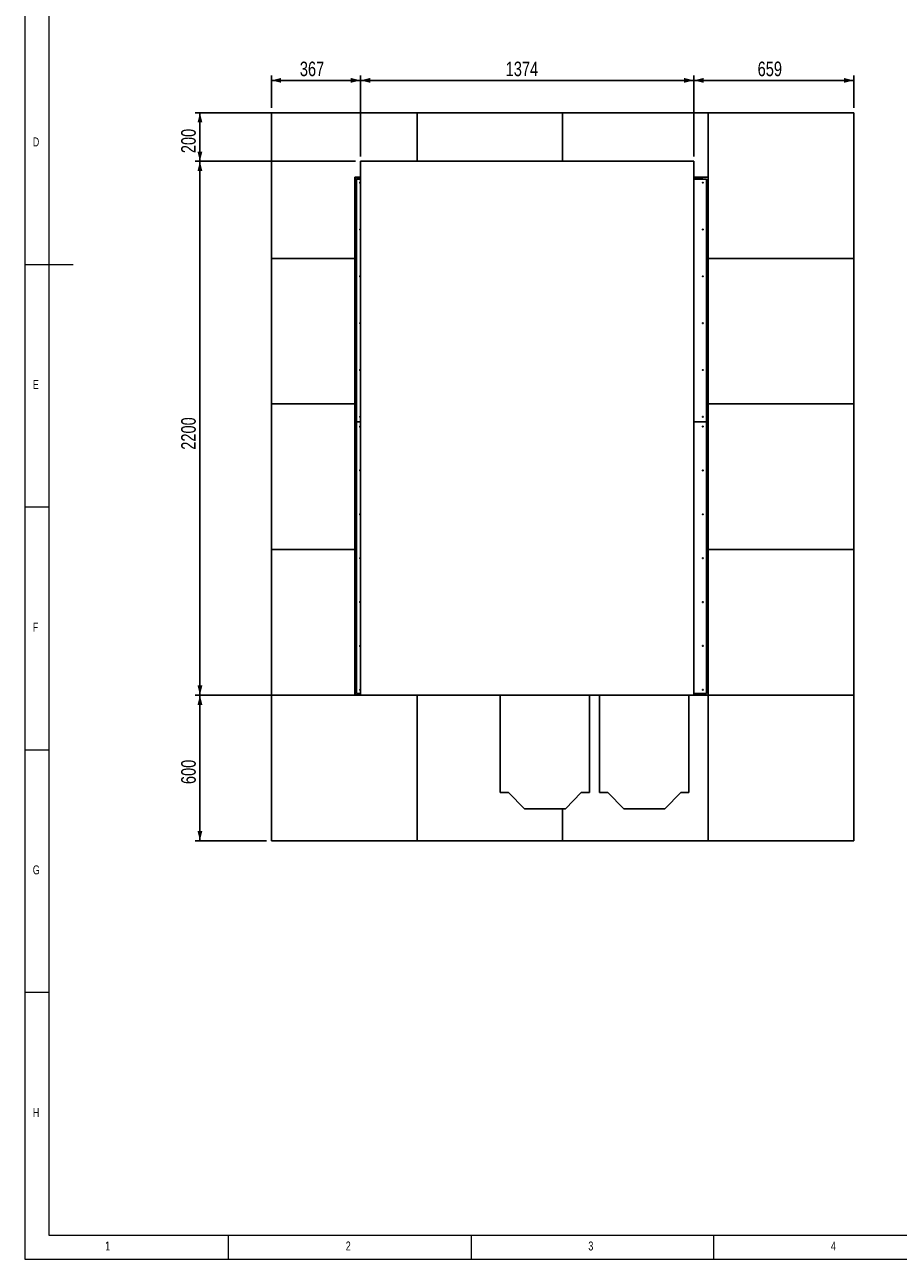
# Model space of a CAD drawing. Header units: millimetres. Extents: x 5 to 589, y 5 to 415.
# Tile 1 of 24: x 5 to 185, y 5 to 259. Entities that reach past the tile are written whole.
import ezdxf

# ---------------------------------------------------------------- set-up
doc = ezdxf.new("R2010")
doc.units = ezdxf.units.MM
doc.layers.add('COTES', color=1, linetype='Continuous')
doc.layers.add('NOTES', color=6, linetype='Continuous')
doc.layers.add('TRAIT-FORT', color=4, linetype='Continuous', lineweight=25)
doc.styles.add('SLDTEXTSTYLE0', font='TXT', dxfattribs={"width": 0.75})
doc.dimstyles.new('SLDDIMSTYLE0', dxfattribs={"dimtxt": 3, "dimasz": 2, "dimexe": 0, "dimexo": 0.0625, "dimgap": 0.75, "dimtad": 1, "dimdec": 0, "dimlfac": 20, "dimrnd": 1e-09, "dimzin": 12, "dimdsep": 46, "dimtxsty": 'SLDTEXTSTYLE0', "dimsah": 1, "dimcen": 0.09, "dimadec": 0, "dimazin": 3, "dimtfac": 1, "dimtdec": 0, "dimtofl": 0, "dimtmove": 0, "dimatfit": 3, "dimfxl": 0, "dimfrac": 2, "dimtolj": 1, "dimtzin": 12, "dimarcsym": 0})
doc.dimstyles.new('SLDDIMSTYLE1', dxfattribs={"dimtxt": 3, "dimasz": 2, "dimexe": 0, "dimexo": 0.0625, "dimgap": 0.75, "dimtad": 1, "dimlfac": 20, "dimrnd": 1e-09, "dimzin": 12, "dimdsep": 46, "dimtxsty": 'SLDTEXTSTYLE0', "dimsah": 1, "dimcen": 0.09, "dimadec": 0, "dimazin": 3, "dimtfac": 1, "dimtofl": 0, "dimtmove": 0, "dimatfit": 3, "dimfxl": 0, "dimfrac": 2, "dimtolj": 1, "dimtzin": 12, "dimarcsym": 0})

# ---------------------------------------------------------------- blocks, each defined once
blk = doc.blocks.new('_D')
at = {"layer": 'COTES', "color": 1}
for p, q in [((74.21, 232.25), (74.21, 248.92)), ((142.91, 247.92), (74.21, 247.92)), ((142.91, 232.25), (142.91, 248.92))]:
    blk.add_line(p, q, dxfattribs=at)
for points in [[(74.21, 247.92), (76.21, 247.42), (76.21, 248.42)], [(142.91, 247.92), (140.91, 248.42), (140.91, 247.42)]]:
    blk.add_solid(points, dxfattribs=at)
at = {"layer": 'COTES', "color": 1, "insert": (104.13, 251.79), "char_height": 3, "attachment_point": 1, "style": 'SLDTEXTSTYLE0'}
blk.add_mtext('1374', dxfattribs=at)
blk = doc.blocks.new('_D_1')
at = {"layer": 'COTES', "color": 1}
for p, q in [((142.91, 232.25), (142.91, 248.92)), ((142.91, 247.92), (175.86, 247.92)), ((175.86, 242.25), (175.86, 248.92))]:
    blk.add_line(p, q, dxfattribs=at)
for points in [[(142.91, 247.92), (144.91, 247.42), (144.91, 248.42)], [(175.86, 247.92), (173.86, 248.42), (173.86, 247.42)]]:
    blk.add_solid(points, dxfattribs=at)
at = {"layer": 'COTES', "color": 1, "insert": (156.06, 251.79), "char_height": 3, "attachment_point": 1, "style": 'SLDTEXTSTYLE0'}
blk.add_mtext('659', dxfattribs=at)
blk = doc.blocks.new('_D_2')
at = {"layer": 'COTES', "color": 1}
for p, q in [((55.86, 242.25), (55.86, 248.92)), ((74.21, 247.92), (55.86, 247.92)), ((74.21, 232.25), (74.21, 248.92))]:
    blk.add_line(p, q, dxfattribs=at)
for points in [[(55.86, 247.92), (57.86, 247.42), (57.86, 248.42)], [(74.21, 247.92), (72.21, 248.42), (72.21, 247.42)]]:
    blk.add_solid(points, dxfattribs=at)
at = {"layer": 'COTES', "color": 1, "insert": (61.71, 251.79), "char_height": 3, "attachment_point": 1, "style": 'SLDTEXTSTYLE0'}
blk.add_mtext('367', dxfattribs=at)
blk = doc.blocks.new('_D_3')
at = {"layer": 'COTES', "color": 1}
for p, q in [((84.86, 241.25), (40.12, 241.25)), ((41.12, 231.25), (41.12, 241.25)), ((73.21, 231.25), (40.12, 231.25))]:
    blk.add_line(p, q, dxfattribs=at)
for points in [[(41.12, 241.25), (40.62, 239.25), (41.62, 239.25)], [(41.12, 231.25), (41.62, 233.25), (40.62, 233.25)]]:
    blk.add_solid(points, dxfattribs=at)
at = {"layer": 'COTES', "color": 1, "insert": (37.25, 232.92), "char_height": 3, "attachment_point": 1, "rotation": 90, "style": 'SLDTEXTSTYLE0'}
blk.add_mtext('200', dxfattribs=at)
blk = doc.blocks.new('_D_4')
at = {"layer": 'COTES', "color": 1}
for p, q in [((73.21, 231.25), (40.12, 231.25)), ((41.12, 231.25), (41.12, 121.25)), ((73.21, 121.25), (40.12, 121.25))]:
    blk.add_line(p, q, dxfattribs=at)
for points in [[(41.12, 231.25), (40.62, 229.25), (41.62, 229.25)], [(41.12, 121.25), (41.62, 123.25), (40.62, 123.25)]]:
    blk.add_solid(points, dxfattribs=at)
at = {"layer": 'COTES', "color": 1, "insert": (37.25, 171.81), "char_height": 3, "attachment_point": 1, "rotation": 90, "style": 'SLDTEXTSTYLE0'}
blk.add_mtext('2200', dxfattribs=at)
blk = doc.blocks.new('_D_5')
at = {"layer": 'COTES', "color": 1}
for p, q in [((73.21, 121.25), (40.12, 121.25)), ((41.12, 91.25), (41.12, 121.25)), ((54.86, 91.25), (40.12, 91.25))]:
    blk.add_line(p, q, dxfattribs=at)
for points in [[(41.12, 121.25), (40.62, 119.25), (41.62, 119.25)], [(41.12, 91.25), (41.62, 93.25), (40.62, 93.25)]]:
    blk.add_solid(points, dxfattribs=at)
at = {"layer": 'COTES', "color": 1, "insert": (37.25, 102.92), "char_height": 3, "attachment_point": 1, "rotation": 90, "style": 'SLDTEXTSTYLE0'}
blk.add_mtext('600', dxfattribs=at)

msp = doc.modelspace()

# ---------------------------------------------------------------- linework, layer by layer
at = {"color": 7, "linetype": 'Continuous', "lineweight": 18}
for p, q in [((5, 415), (5, 5)), ((10, 410), (10, 10)), ((5, 210), (15, 210)), ((10, 160), (5, 160)), ((5, 110), (10, 110)), ((10, 60), (5, 60)), ((10, 10), (584, 10)), ((47, 5), (47, 10)), ((97, 10), (97, 5)), ((147, 5), (147, 10)), ((5, 5), (589, 5))]:
    msp.add_line(p, q, dxfattribs=at)
at = {"layer": 'TRAIT-FORT', "color": 4, "linetype": 'Continuous', "lineweight": 25}
for p, q in [((85.86203, 241.24595), (55.86203, 241.24595)), ((55.86203, 241.24595), (55.86203, 211.24595)), ((85.86203, 231.24577), (85.86203, 241.24595)), ((115.86203, 241.24595), (85.86203, 241.24595)), ((115.86203, 231.24577), (115.86203, 241.24595)), ((145.86203, 241.24595), (115.86203, 241.24595)), ((145.86203, 227.94595), (145.86203, 241.24595)), ((175.86203, 241.24595), (145.86203, 241.24595)), ((145.86203, 241.24595), (145.86203, 211.24595)), ((175.86203, 211.24595), (175.86203, 241.24595)), ((74.21076, 231.24577), (74.21076, 121.24577)), ((142.91076, 231.24577), (74.21076, 231.24577)), ((142.91076, 121.24577), (142.91076, 231.24577)), ((73.01183, 227.94595), (73.01183, 211.24595)), ((73.01183, 227.94595), (74.21076, 227.94595)), ((73.11183, 227.84595), (74.21076, 227.84595)), ((73.11183, 220.34595), (73.11183, 227.84595)), ((74.21076, 227.59595), (73.36183, 227.59595)), ((73.36183, 227.59595), (73.36183, 177.59595)), ((145.86203, 227.94595), (142.91076, 227.94595)), ((142.91076, 227.84595), (144.61183, 227.84595)), ((145.51203, 227.59595), (142.91076, 227.59595)), ((144.61183, 227.84595), (144.61183, 227.59595)), ((145.51203, 177.59595), (145.51203, 227.59595)), ((73.11183, 220.78876), (73.01183, 220.90573)), ((73.36183, 220.34595), (73.11183, 220.34595)), ((55.86203, 211.24595), (55.86203, 181.24595)), ((73.01183, 211.24595), (55.86203, 211.24595)), ((73.01183, 181.24595), (73.01183, 211.24595)), ((145.86203, 211.24595), (145.86203, 181.24595)), ((175.86203, 211.24595), (145.86203, 211.24595)), ((175.86203, 181.24595), (175.86203, 211.24595)), ((73.01183, 181.24595), (55.86203, 181.24595)), ((55.86203, 181.24595), (55.86203, 151.24595)), ((73.01183, 151.24595), (73.01183, 181.24595)), ((145.86203, 181.24595), (145.86203, 151.24595)), ((175.86203, 181.24595), (145.86203, 181.24595)), ((175.86203, 151.24595), (175.86203, 181.24595)), ((73.11183, 168.34595), (73.11183, 175.84595)), ((73.11183, 175.84595), (73.36183, 175.84595)), ((73.36183, 177.59595), (74.21076, 177.59595)), ((73.36183, 177.59595), (73.36183, 177.59095)), ((73.36183, 177.59095), (73.36183, 121.59595)), ((73.36183, 177.59095), (74.21076, 177.59095)), ((142.91076, 177.59595), (145.51203, 177.59595)), ((142.91076, 177.59095), (145.51203, 177.59095)), ((145.51203, 177.59095), (145.51203, 177.59595)), ((145.51203, 121.59595), (145.51203, 177.59095)), ((73.11183, 168.78876), (73.01183, 168.90573)), ((73.36183, 168.34595), (73.11183, 168.34595)), ((55.86203, 151.24595), (55.86203, 121.24595)), ((73.01183, 151.24595), (55.86203, 151.24595)), ((73.01183, 121.24595), (73.01183, 151.24595)), ((175.86203, 151.24595), (145.86203, 151.24595)), ((145.86203, 151.24595), (145.86203, 121.24595)), ((175.86203, 121.24595), (175.86203, 151.24595)), ((73.01183, 128.28617), (73.11183, 128.40314)), ((73.11183, 128.32705), (73.01183, 128.20722)), ((73.11183, 128.84595), (73.36183, 128.84595)), ((73.11183, 121.34595), (73.11183, 128.84595)), ((74.21076, 121.24595), (55.86203, 121.24595)), ((55.86203, 121.24595), (55.86203, 91.24595)), ((55.86203, 121.24595), (73.01183, 121.24595)), ((74.21076, 121.34595), (73.11183, 121.34595)), ((73.36183, 121.59595), (74.21076, 121.59595)), ((74.21076, 121.24577), (142.91076, 121.24577)), ((85.86203, 91.24595), (85.86203, 121.24577)), ((103.01745, 101.208), (103.01745, 121.24577)), ((121.40682, 121.24577), (121.40682, 101.208)), ((123.49713, 101.208), (123.49713, 121.24577)), ((141.88649, 121.24577), (141.88649, 101.208)), ((142.91076, 121.59595), (145.51203, 121.59595)), ((144.61183, 121.34595), (142.91076, 121.34595)), ((145.86203, 121.24595), (142.91076, 121.24595)), ((144.61183, 121.59595), (144.61183, 121.34595)), ((145.86203, 91.24595), (145.86203, 121.24595)), ((175.86203, 121.24595), (145.86203, 121.24595)), ((175.86203, 91.24595), (175.86203, 121.24595)), ((104.70261, 101.208), (103.01745, 101.208)), ((107.98173, 97.83333), (104.70261, 101.208)), ((119.72165, 101.208), (116.44253, 97.83333)), ((121.40682, 101.208), (119.72165, 101.208)), ((125.18229, 101.208), (123.49713, 101.208)), ((128.46141, 97.83333), (125.18229, 101.208)), ((140.20133, 101.208), (136.92221, 97.83333)), ((141.88649, 101.208), (140.20133, 101.208)), ((116.44253, 97.83333), (107.98173, 97.83333)), ((115.86203, 91.24595), (115.86203, 97.83333)), ((136.92221, 97.83333), (128.46141, 97.83333)), ((55.86203, 91.24595), (85.86203, 91.24595)), ((85.86203, 91.24595), (115.86203, 91.24595)), ((115.86203, 91.24595), (145.86203, 91.24595)), ((145.86203, 91.24595), (175.86203, 91.24595))]:
    msp.add_line(p, q, dxfattribs=at)
at = {"layer": 'TRAIT-FORT', "color": 4, "linetype": 'Continuous', "lineweight": 25, "flags": 128}
for points in [[(73.01183, 227.28617), (73.02921, 227.30703), (73.11183, 227.40314)], [(73.11183, 227.32705), (73.02835, 227.22755), (73.01183, 227.20722)], [(73.55464, 227.84595), (73.65766, 227.93434), (73.67161, 227.94595)], [(73.75056, 227.94595), (73.64912, 227.86172), (73.63073, 227.84595)], [(144.09293, 227.84595), (143.99343, 227.92943), (143.9731, 227.94595)], [(144.05205, 227.94595), (144.07291, 227.92857), (144.16902, 227.84595)], [(73.11183, 223.98608), (73.07098, 224.01739), (73.01183, 224.04853)], [(73.01183, 223.40082), (73.05957, 223.42479), (73.11183, 223.46326)], [(73.01183, 220.98468), (73.04843, 220.93993), (73.11183, 220.86485)], [(73.01183, 175.28617), (73.02921, 175.30703), (73.11183, 175.40314)], [(73.11183, 175.32705), (73.02835, 175.22755), (73.01183, 175.20722)], [(73.11183, 171.98608), (73.07098, 172.01739), (73.01183, 172.04853)], [(73.01183, 171.40082), (73.05957, 171.42479), (73.11183, 171.46326)], [(73.01183, 168.98468), (73.04843, 168.93993), (73.11183, 168.86485)], [(73.11183, 127.09627), (73.06949, 127.07831), (73.01183, 127.04179)], [(73.01183, 121.98468), (73.09607, 121.88324), (73.11183, 121.86485)], [(73.11183, 121.78876), (73.02344, 121.89177), (73.01183, 121.90573)], [(73.67161, 121.24595), (73.65076, 121.26333), (73.55464, 121.34595)], [(73.63073, 121.34595), (73.73024, 121.26247), (73.75056, 121.24595)], [(143.9731, 121.24595), (144.07454, 121.33018), (144.09293, 121.34595)], [(144.16902, 121.34595), (144.06601, 121.25756), (144.05205, 121.24595)]]:
    msp.add_lwpolyline(points, dxfattribs=at)
at = {"layer": 'TRAIT-FORT', "color": 4, "linetype": 'Continuous', "lineweight": 25}
for centre in [(74.11183, 226.84595), (144.76203, 226.84595), (74.11183, 217.19495), (144.76203, 217.19495), (74.11183, 207.54395), (144.76203, 207.54395), (74.11183, 197.89295), (144.76203, 197.89295), (74.11183, 188.24195), (144.76203, 188.24195), (74.11183, 178.59095), (144.76203, 178.59095), (74.11183, 176.59095), (144.76203, 176.59095), (74.11183, 167.55012), (144.76203, 167.55012), (74.11183, 158.50928), (144.76203, 158.50928), (74.11183, 149.46845), (144.76203, 149.46845), (74.11183, 140.42762), (144.76203, 140.42762), (74.11183, 131.38678), (144.76203, 131.38678), (74.11183, 122.34595), (144.76203, 122.34595)]:
    msp.add_circle(centre, 0.09, dxfattribs=at)
for centre, radius, start, end in [((140.86183, 224.09595), 5, 338.4410511, 21.5589489), ((140.86183, 224.09595), 4.95, 339.9567777, 20.0432223), ((140.86183, 172.09595), 5, 338.4410511, 21.5589489), ((140.86183, 172.09595), 4.95, 339.9567777, 20.0432223), ((73.22705, 126.76578), 0.35, 232.0554074, 250.7806926), ((140.86183, 125.09595), 5, 338.4410511, 21.5589489), ((140.86183, 125.09595), 4.95, 339.9567777, 20.0432223)]:
    msp.add_arc(centre, radius, start, end, dxfattribs=at)

# ---------------------------------------------------------------- texts
at = {"layer": 'NOTES', "color": 211, "char_height": 1.85208, "attachment_point": 1, "style": 'SLDTEXTSTYLE0'}
for s, insert in [('D', (6.66667, 236.16802)), ('E', (6.66667, 186.16802)), ('F', (6.66667, 136.16802)), ('G', (6.66667, 86.16802)), ('H', (6.66667, 36.16802)), ('1', (21.58334, 8.66802)), ('2', (71.16667, 8.66802)), ('3', (121.16667, 8.66802)), ('4', (171.16667, 8.66802))]:
    msp.add_mtext(s, dxfattribs=dict(at, insert=insert))

# ---------------------------------------------------------------- dimensions: what is measured, and where the dimension line sits
at = {"layer": 'COTES', "color": 1}
for base, p1, p2, picture, middle in [((55.86203, 247.92274), (74.21076, 231.24577), (55.86203, 241.24595), '_D_2', (65.0364, 247.92274)), ((74.21076, 247.92274), (142.91076, 231.24577), (74.21076, 231.24577), '_D', (108.56076, 247.92274)), ((175.86203, 247.92274), (142.91076, 231.24577), (175.86203, 241.24595), '_D_1', (159.3864, 247.92274))]:
    dim = msp.add_linear_dim(base=base, p1=p1, p2=p2, dimstyle='SLDDIMSTYLE0', dxfattribs=at)
    dim.commit()
    dim.dimension.update_dxf_attribs({"geometry": picture, "text_midpoint": middle, "dimtype": 160})
for base, p1, p2, picture, middle in [((41.11526, 241.24595), (74.21076, 231.24577), (85.86203, 241.24595), '_D_3', (41.11526, 236.24586)), ((41.11526, 121.24577), (74.21076, 231.24577), (74.21076, 121.24577), '_D_4', (41.11526, 176.24577)), ((41.11526, 121.24577), (55.86203, 91.24595), (74.21076, 121.24577), '_D_5', (41.11526, 106.24586))]:
    dim = msp.add_linear_dim(base=base, p1=p1, p2=p2, angle=90, dimstyle='SLDDIMSTYLE1', dxfattribs=at)
    dim.commit()
    dim.dimension.update_dxf_attribs({"geometry": picture, "text_midpoint": middle, "dimtype": 160})

doc.saveas('drawing.dxf')
